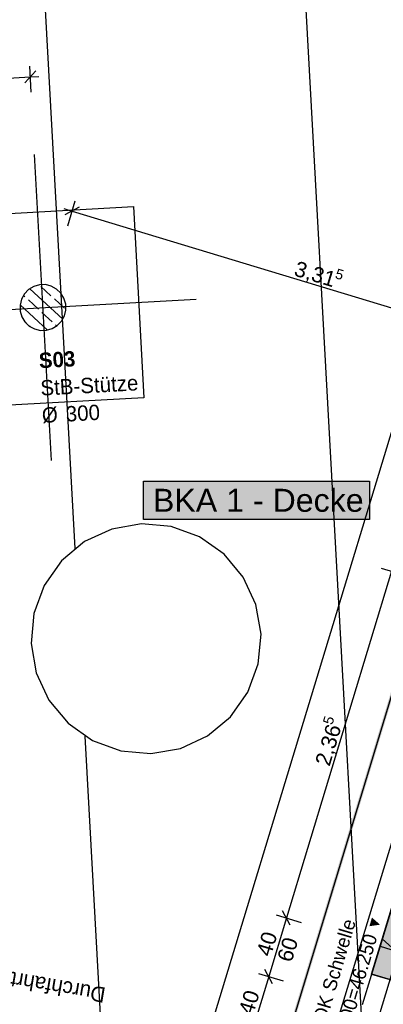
# Model space of a CAD drawing. Extents: x 199 to 1388, y 138 to 979.
# Tile 71 of 155: x 535 to 582, y 608 to 737. Entities that reach past the tile are written whole.
import ezdxf
from ezdxf.lldxf.tags import DXFTag

# ---------------------------------------------------------------- set-up
doc = ezdxf.new("R2010")
doc.units = 0
doc.layers.get('0').update_dxf_attribs({"lineweight": 25})
for name, color, linetype, lineweight, true_color in [('01AFU Allgemein Bemaßung-A07ET47HDI', 7, 'Continuous', 25, 0x848484), ('20 Dach Stb-Decke-A07ET47IDI', 7, 'Continuous', 25, 0x848484), ('20 Fundament-A07ET47RDI', 7, 'Continuous', 25, 0x848484), ('20 Höhen Schwellen', 7, 'Continuous', 25, 0x848484), ('20 Innenwände-A07ET47KDI', 7, 'Continuous', 25, 0x848484), ('20 Stützen - Beschriftung-A07ET47VDI', 7, 'Continuous', 25, 0x848484), ('20 Stützen-A07ET47WDI', 7, 'Continuous', 25, 0x848484), ('20 Zaun Innen - Beschriftung', 7, 'Continuous', 25, 0x848484), ('A-0', 7, 'Continuous', 25, 0x848484), ('UPO_Loop2', 140, 'Continuous', 30, 0x00bfff), ('Uponor_TeilFlaecheGrenze', 6, 'Continuous', 25, 0xff00ff), ('Uponor_ZonenGrenze', 1, 'Continuous', 25, 0xff0000)]:
    doc.layers.add(name, color=color, linetype=linetype, lineweight=lineweight, true_color=true_color)
for name, color, linetype, lineweight in [('02 Raster Gebäude-A07ET47NDI', 7, 'Continuous', 25), ('H_Text', 7, 'Continuous', 25), ('SC_Wanddurchbruch', 7, 'Continuous', 25)]:
    doc.layers.add(name, color=color, linetype=linetype, lineweight=lineweight)
doc.styles.get("Standard").update_dxf_attribs({"font": 'arial.ttf'})
tags = doc.linetypes.add('fein_strichliert', pattern=[4, 1, -2, 1]).pattern_tags.tags
tags[8:9] = [DXFTag(74, 4), DXFTag(75, 0), DXFTag(340, '0'), DXFTag(46, 0.0), DXFTag(50, 0.0), DXFTag(44, 0.0), DXFTag(45, 0.0)]
tags[6:7] = [DXFTag(74, 4), DXFTag(75, 0), DXFTag(340, '0'), DXFTag(46, 0.0), DXFTag(50, 0.0), DXFTag(44, 0.0), DXFTag(45, 0.0)]
tags[4:5] = [DXFTag(74, 4), DXFTag(75, 0), DXFTag(340, '0'), DXFTag(46, 0.0), DXFTag(50, 0.0), DXFTag(44, 0.0), DXFTag(45, 0.0)]
tags = doc.linetypes.add('Raster-A07ET47ODI', pattern=[0.2, 0.1, -0.05, 0, -0.05]).pattern_tags.tags
tags[10:11] = [DXFTag(74, 4), DXFTag(75, 0), DXFTag(340, '0'), DXFTag(46, 1.0), DXFTag(50, 0.0), DXFTag(44, 0.0), DXFTag(45, 0.0)]
tags[8:9] = [DXFTag(74, 4), DXFTag(75, 0), DXFTag(340, '0'), DXFTag(46, 1.0), DXFTag(50, 0.0), DXFTag(44, 0.0), DXFTag(45, 0.0)]
tags[6:7] = [DXFTag(74, 4), DXFTag(75, 0), DXFTag(340, '0'), DXFTag(46, 1.0), DXFTag(50, 0.0), DXFTag(44, 0.0), DXFTag(45, 0.0)]
tags[4:5] = [DXFTag(74, 4), DXFTag(75, 0), DXFTag(340, '0'), DXFTag(46, 1.0), DXFTag(50, 0.0), DXFTag(44, 0.0), DXFTag(45, 0.0)]
tags = doc.linetypes.add('Strichlinie eng-A07ET47GDI', pattern=[0.115, 0.075, -0.04]).pattern_tags.tags
tags[6:7] = [DXFTag(74, 4), DXFTag(75, 0), DXFTag(340, '0'), DXFTag(46, 1.0), DXFTag(50, 0.0), DXFTag(44, 0.0), DXFTag(45, 0.0)]
tags[4:5] = [DXFTag(74, 4), DXFTag(75, 0), DXFTag(340, '0'), DXFTag(46, 1.0), DXFTag(50, 0.0), DXFTag(44, 0.0), DXFTag(45, 0.0)]
tags = doc.linetypes.add('Strichpunktx2', pattern=[2, 1, -0.5, 0, -0.5]).pattern_tags.tags
tags[10:11] = [DXFTag(74, 4), DXFTag(75, 0), DXFTag(340, '0'), DXFTag(46, 1.0), DXFTag(50, 0.0), DXFTag(44, 0.0), DXFTag(45, 0.0)]
tags[8:9] = [DXFTag(74, 4), DXFTag(75, 0), DXFTag(340, '0'), DXFTag(46, 1.0), DXFTag(50, 0.0), DXFTag(44, 0.0), DXFTag(45, 0.0)]
tags[6:7] = [DXFTag(74, 4), DXFTag(75, 0), DXFTag(340, '0'), DXFTag(46, 1.0), DXFTag(50, 0.0), DXFTag(44, 0.0), DXFTag(45, 0.0)]
tags[4:5] = [DXFTag(74, 4), DXFTag(75, 0), DXFTag(340, '0'), DXFTag(46, 1.0), DXFTag(50, 0.0), DXFTag(44, 0.0), DXFTag(45, 0.0)]
tags = doc.linetypes.add('Öffnungslinie Tür Fenster-A07ET47JDI', pattern=[0.115, 0.075, -0.04]).pattern_tags.tags
tags[6:7] = [DXFTag(74, 4), DXFTag(75, 0), DXFTag(340, '0'), DXFTag(46, 1.0), DXFTag(50, 0.0), DXFTag(44, 0.0), DXFTag(45, 0.0)]
tags[4:5] = [DXFTag(74, 4), DXFTag(75, 0), DXFTag(340, '0'), DXFTag(46, 1.0), DXFTag(50, 0.0), DXFTag(44, 0.0), DXFTag(45, 0.0)]

# ---------------------------------------------------------------- blocks, each defined once
blk = doc.blocks.new('Referenz-A07ET47ZDI', base_point=(226.99, 158.1))
at = {"layer": '01AFU Allgemein Bemaßung-A07ET47HDI'}
for p, q in [((614.01, 785.17), (559.6, 605.71)), ((535.21, 728.42), (536.62, 730)), ((536.02, 727.21), (535.84, 730.61)), ((452, 724.62), (535.92, 729.21)), ((535.92, 729.21), (537.04, 729.27)), ((540.3, 712.02), (541.38, 711.7)), ((542.31, 712.2), (540.44, 711.2)), ((540.8, 709.78), (541.78, 713.04)), ((541.38, 711.7), (604.79, 692.47)), ((583.05, 664.69), (569.33, 619.46)), ((581.7, 665.1), (584.96, 664.11)), ((569.33, 619.46), (567.01, 611.81)), ((567.98, 619.87), (571.24, 618.88)), ((569.83, 618.53), (568.83, 620.4)), ((567.01, 611.81), (564.69, 604.17)), ((565.66, 612.21), (568.92, 611.23)), ((567.51, 610.87), (566.51, 612.74))]:
    blk.add_line(p, q, dxfattribs=at)
at = {"layer": '02 Raster Gebäude-A07ET47NDI', "linetype": 'Raster-A07ET47ODI', "ltscale": 56.250004}
for p, q in [((560.45, 946.66), (597.38, 272.02)), ((485.3, 289.76), (645.91, 819.45))]:
    blk.add_line(p, q, dxfattribs=at)
at = {"layer": '02 Raster Gebäude-A07ET47NDI', "linetype": 'Strichpunktx2', "ltscale": 56.250004}
for p, q in [((538.66, 679.15), (536.47, 719.09)), ((517.59, 698.02), (557.53, 700.21))]:
    blk.add_line(p, q, dxfattribs=at)
at = {"layer": '20 Dach Stb-Decke-A07ET47IDI', "linetype": 'Öffnungslinie Tür Fenster-A07ET47JDI', "ltscale": 56.250004}
for p, q in [((550.41, 670.88), (546.55, 670.21)), ((554.31, 670.53), (550.41, 670.88)), ((546.55, 670.21), (543, 668.57)), ((557.99, 669.18), (554.31, 670.53)), ((543, 668.57), (539.99, 666.06)), ((561.19, 666.92), (557.99, 669.18)), ((563.7, 663.91), (561.19, 666.92)), ((539.99, 666.06), (537.74, 662.86)), ((565.34, 660.36), (563.7, 663.91)), ((537.74, 662.86), (536.39, 659.19)), ((536.39, 659.19), (536.03, 655.29)), ((566.01, 656.5), (565.34, 660.36)), ((565.65, 652.6), (566.01, 656.5)), ((536.03, 655.29), (536.7, 651.43)), ((564.3, 648.92), (565.65, 652.6)), ((536.7, 651.43), (538.34, 647.87)), ((562.05, 645.72), (564.3, 648.92)), ((538.34, 647.87), (540.85, 644.87)), ((559.04, 643.22), (562.05, 645.72)), ((540.85, 644.87), (544.05, 642.61)), ((544.05, 642.61), (547.73, 641.26)), ((555.49, 641.57), (559.04, 643.22)), ((547.73, 641.26), (551.63, 640.91)), ((551.63, 640.91), (555.49, 641.57))]:
    blk.add_line(p, q, dxfattribs=at)
at = {"layer": '20 Fundament-A07ET47RDI', "linetype": 'Öffnungslinie Tür Fenster-A07ET47JDI', "ltscale": 56.250004}
for p, q in [((627.76, 776.82), (574.38, 600.77)), ((524.4, 710.91), (549.36, 712.28)), ((549.36, 712.28), (550.73, 687.32)), ((550.73, 687.32), (525.76, 685.95))]:
    blk.add_line(p, q, dxfattribs=at)
at = {"layer": '20 Innenwände-A07ET47KDI'}
for p, q in [((595.25, 660.99), (581.54, 615.76)), ((583.34, 621.72), (580.44, 612.15)), ((581.54, 615.76), (586.32, 614.31)), ((583.55, 615.15), (581.83, 616.73)), ((580.44, 612.15), (585.23, 610.7))]:
    blk.add_line(p, q, dxfattribs=at)
at = {"layer": '20 Innenwände-A07ET47KDI', "linetype": 'Strichlinie eng-A07ET47GDI', "ltscale": 109.375}
for q in [(579.21, 608.1), (586.32, 614.31)]:
    blk.add_line((581.54, 615.76), q, dxfattribs=at)
at = {"layer": '20 Stützen-A07ET47WDI'}
for p, q in [((536.36, 701.86), (535.69, 701.46)), ((540.15, 697.61), (535.85, 701.57)), ((537.11, 702.08), (536.36, 701.86)), ((537.89, 702.1), (537.11, 702.08)), ((538.61, 700.66), (537.29, 701.88)), ((538.65, 701.91), (537.89, 702.1)), ((539.34, 701.53), (538.65, 701.91)), ((535.14, 700.89), (534.77, 700.21)), ((535.22, 700.52), (535.02, 700.7)), ((535.69, 701.46), (535.14, 700.89)), ((539.9, 700.99), (539.34, 701.53)), ((540.31, 700.32), (539.9, 700.99)), ((540.53, 699.57), (540.31, 700.32)), ((534.77, 700.21), (534.58, 699.44)), ((534.58, 699.44), (534.6, 698.66)), ((538.16, 696.18), (534.59, 699.47)), ((536.99, 698.89), (535.66, 700.11)), ((540.38, 699.03), (539.06, 700.25)), ((540.54, 698.79), (540.53, 699.57)), ((534.6, 698.66), (534.82, 697.91)), ((534.82, 697.91), (535.22, 697.24)), ((538.75, 697.26), (537.43, 698.48)), ((539.98, 697.34), (540.36, 698.03)), ((540.36, 698.03), (540.54, 698.79)), ((535.36, 697.13), (535.19, 697.28)), ((535.22, 697.24), (535.79, 696.7)), ((535.79, 696.7), (536.47, 696.32)), ((535.94, 696.6), (535.8, 696.72)), ((538.77, 696.37), (539.44, 696.77)), ((539.35, 696.71), (539.19, 696.86)), ((539.44, 696.77), (539.98, 697.34)), ((536.47, 696.32), (537.23, 696.13)), ((537.23, 696.13), (538.02, 696.15)), ((538.02, 696.15), (538.77, 696.37))]:
    blk.add_line(p, q, dxfattribs=at)
at = {"layer": 'A-0', "linetype": 'Continuous', "ltscale": 312.5}
for p, q in [((536.36, 701.86), (535.69, 701.46)), ((537.11, 702.08), (536.36, 701.86)), ((537.89, 702.1), (537.11, 702.08)), ((538.65, 701.91), (537.89, 702.1)), ((539.34, 701.53), (538.65, 701.91)), ((535.14, 700.89), (534.77, 700.21)), ((535.69, 701.46), (535.14, 700.89)), ((539.9, 700.99), (539.34, 701.53)), ((540.31, 700.32), (539.9, 700.99)), ((540.53, 699.57), (540.31, 700.32)), ((534.77, 700.21), (534.58, 699.44)), ((534.58, 699.44), (534.6, 698.66)), ((540.54, 698.79), (540.53, 699.57)), ((534.6, 698.66), (534.82, 697.91)), ((534.82, 697.91), (535.22, 697.24)), ((539.98, 697.34), (540.36, 698.03)), ((540.36, 698.03), (540.54, 698.79)), ((535.22, 697.24), (535.79, 696.7)), ((535.79, 696.7), (536.47, 696.32)), ((538.77, 696.37), (539.44, 696.77)), ((539.44, 696.77), (539.98, 697.34)), ((536.47, 696.32), (537.23, 696.13)), ((537.23, 696.13), (538.02, 696.15)), ((538.02, 696.15), (538.77, 696.37)), ((595.25, 660.99), (581.54, 615.76)), ((581.54, 615.76), (586.32, 614.31))]:
    blk.add_line(p, q, dxfattribs=at)
at = {"layer": '01AFU Allgemein Bemaßung-A07ET47HDI', "linetype": 'ByBlock', "ltscale": 40.625, "attachment_point": 1}
for s, insert, char_height, rotation in [('{\\fArial;3,31}', (570.76, 705.24), 2, 343.1324), ('{\\fArial;5}', (575.96, 704.23), 1.32, 343.1324), ('{\\fArial;5}', (574.04, 644.96), 1.32, 73.1324), ('{\\fArial;2,36}', (573.02, 639.72), 2, 73.1324), ('{\\fArial;40}', (565.36, 614.88), 2, 73.1324), ('{\\fArial;60}', (568.07, 614.14), 2, 73.1324), ('{\\fArial;40}', (563.04, 607.24), 2, 73.1324)]:
    blk.add_mtext(s, dxfattribs=dict(at, insert=insert, char_height=char_height, rotation=rotation))
at = {"layer": '20 Höhen Schwellen', "attachment_point": 1, "rotation": 73.5614}
for s, insert, char_height in [('{\\fCentury Gothic;Schwelle}', (573.95, 610.26), 1.8), ('{\\fCentury Gothic;▼}', (579.79, 618.06), 1.5), ('{\\fCentury Gothic;46.250}', (577.4, 610.48), 1.8), ('{\\fCentury Gothic;OK}', (572.75, 606.19), 1.8), ('{\\fCentury Gothic;=}', (576.99, 609.09), 1.8), ('{\\fCentury Gothic;1.500}', (575.28, 603.3), 1.8)]:
    blk.add_mtext(s, dxfattribs=dict(at, insert=insert, char_height=char_height))
at = {"layer": '20 Stützen - Beschriftung-A07ET47VDI', "char_height": 2, "attachment_point": 1, "rotation": 3.1332}
for s, insert in [('{\\fCentury Gothic|b1|i0;S03}', (536.98, 693.19)), ('{\\fCentury Gothic;StB-Stütze}', (537.18, 689.61)), ('{\\fCentury Gothic;Ø}', (537.37, 686.05)), ('{\\fCentury Gothic;300}', (540.49, 686.22))]:
    blk.add_mtext(s, dxfattribs=dict(at, insert=insert))
at = {"layer": '20 Zaun Innen - Beschriftung', "insert": (545.51, 608.37), "char_height": 2, "attachment_point": 1, "rotation": 170.3016}
blk.add_mtext('{\\fCentury Gothic;Durchfahrt}', dxfattribs=at)
blk = doc.blocks.new('Polylinie-A07ET483DI', base_point=(297.4, 529.42))
at = {"color": 0, "linetype": 'ByBlock', "lineweight": -2, "ltscale": 0.25}
for points in [[(569.04, 601.66), (568.62, 601.66), (620.93, 772.8)], [(568.62, 601.66), (620.93, 772.8), (620.51, 772.8)]]:
    blk.add_solid(points, dxfattribs=at)
blk = doc.blocks.new('Polylinie-A07ET48DDI', base_point=(297.61, 529.72))
at = {"color": 0, "linetype": 'ByBlock', "lineweight": -2, "ltscale": 0.25}
blk.add_line((568.68, 601.17), (621.52, 775.44), dxfattribs=at)

msp = doc.modelspace()

# ---------------------------------------------------------------- linework, layer by layer
at = {"layer": 'H_Text'}
for p, q in [((550.66, 676.46), (580.16, 676.46)), ((550.66, 671.46), (550.66, 676.46)), ((580.16, 676.46), (580.16, 671.46)), ((580.16, 671.46), (550.66, 671.46))]:
    msp.add_line(p, q, dxfattribs=at)
at = {"layer": 'H_Text', "color": 7, "true_color": 0xffffff}
for points in [[(550.66, 671.46), (580.16, 671.46), (550.66, 676.46)], [(580.16, 671.46), (550.66, 676.46), (580.16, 676.46)]]:
    msp.add_solid(points, dxfattribs=at)
at = {"layer": 'SC_Wanddurchbruch', "color": 30, "linetype": 'fein_strichliert', "ltscale": 0.25, "true_color": 0xff6600}
msp.add_line((580.44, 612.14), (583.34, 621.71), dxfattribs=at)
at = {"layer": 'SC_Wanddurchbruch', "color": 30, "true_color": 0xff6600}
msp.add_line((580.44, 612.14), (585.23, 610.69), dxfattribs=at)
at = {"layer": 'SC_Wanddurchbruch', "color": 7, "true_color": 0xffffff}
for points in [[(585.67, 612.14), (580.44, 612.14), (588.13, 620.26)], [(580.44, 612.14), (588.13, 620.26), (582.9, 620.26)], [(585.23, 610.69), (585.67, 612.14), (580.44, 612.14)]]:
    msp.add_solid(points, dxfattribs=at)
at = {"layer": 'Uponor_ZonenGrenze', "ltscale": 0.25}
for p, q in [((541.75, 667.69), (535.43, 783.24)), ((545.21, 604.53), (543.09, 643.16))]:
    msp.add_line(p, q, dxfattribs=at)

# ---------------------------------------------------------------- block references
at = {"layer": 'UPO_Loop2', "color": 219, "lineweight": 80, "ltscale": 4000.00006, "true_color": 0x642165}
msp.add_blockref('Referenz-A07ET47ZDI', (226.99, 158.1), dxfattribs=at)
at = {"layer": 'Uponor_TeilFlaecheGrenze', "ltscale": 0.25}
msp.add_blockref('Polylinie-A07ET48DDI', (297.61, 529.72), dxfattribs=at)
at = {"layer": 'Uponor_ZonenGrenze', "ltscale": 0.25}
msp.add_blockref('Polylinie-A07ET483DI', (297.4, 529.42), dxfattribs=at)

# ---------------------------------------------------------------- texts
at = {"layer": 'H_Text', "insert": (551.91, 675.46), "char_height": 3, "attachment_point": 1}
msp.add_mtext('{\\fArial;BKA 1 - Decke}', dxfattribs=at)

doc.saveas('drawing.dxf')
